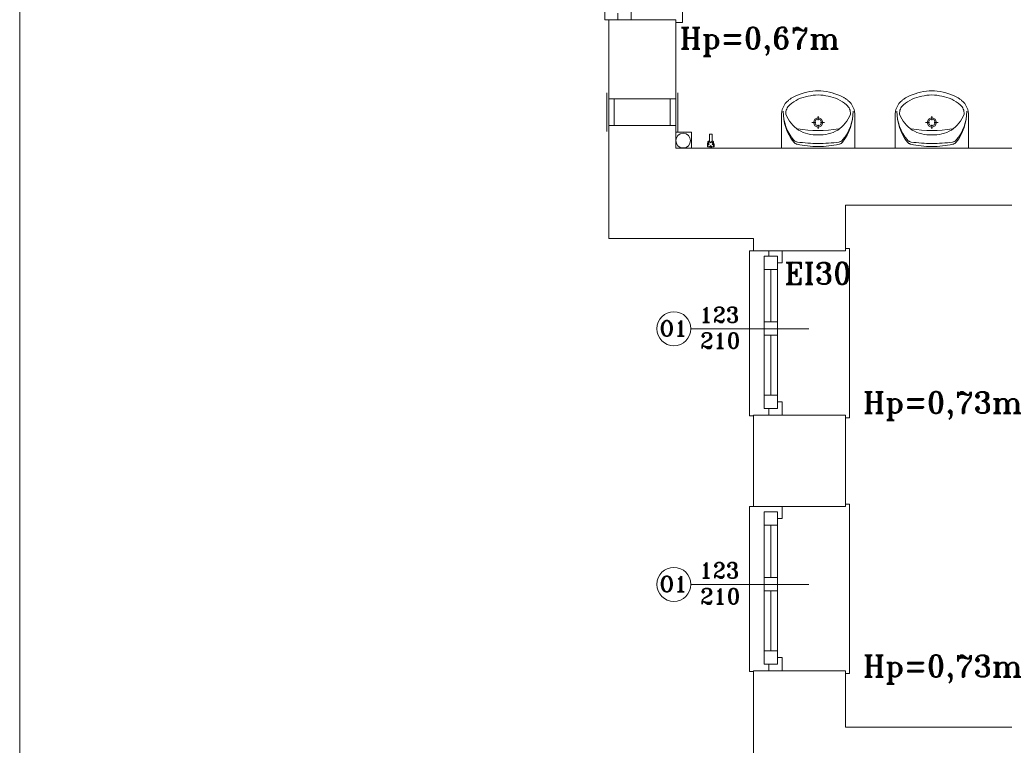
# Model space of a CAD drawing. Header units: millimetres. Extents: x -12354389001 to 271431, y -126469 to 48347.
# Tile 108 of 204: x -129313 to -128577, y -82805 to -82263. Entities that reach past the tile are written whole.
import ezdxf

# ---------------------------------------------------------------- set-up
doc = ezdxf.new("R2010")
doc.units = ezdxf.units.MM
doc.layers.get('0').update_dxf_attribs({"lineweight": 9})
for name, color, linetype, lineweight in [('ei30', 1, 'Continuous', 15), ('IS_Text_Odbiornikow_Therm', 7, 'Continuous', 5), ('LINIE PRZEKROJOWE', 7, 'Continuous', 13), ('OPISY', 255, 'Continuous', 9), ('stolarka', 252, 'Continuous', 9), ('WYPOSAZENIE', 7, 'Continuous', 15)]:
    doc.layers.add(name, color=color, linetype=linetype, lineweight=lineweight)
doc.styles.add('ROMANS-POTROJNY-0-8-W', font='ROMANT.SHX', dxfattribs={"width": 0.8})

# ---------------------------------------------------------------- blocks, each defined once
blk = doc.blocks.new('dfds')
at = {"color": 252, "linetype": 'Continuous', "lineweight": 13}
for p, q in [((-32766.75, 22268.91), (-32766.75, 22109.83)), ((-32708.82, 22138.83), (-32708.82, 22107.83)), ((-32766.75, 22109.83), (-32763.75, 22109.83)), ((-32708.82, 22107.83), (-32713.82, 22107.83)), ((-32713.82, 22050.69), (-32763.75, 22050.69)), ((-32763.75, 22050.69), (-32763.75, 22030.69)), ((-32713.82, 22030.69), (-32713.82, 22050.69)), ((-32763.75, 22030.69), (-32713.82, 22030.69)), ((-32702.02, 22013.83), (-32702.02, 22025.89)), ((-32702.02, 22013.83), (-32702.02, 22013.83)), ((-32658.75, 21813.76), (-32658.75, 21937.24)), ((-32658.75, 21937.24), (-32655.75, 21937.24)), ((-32583.86, 21938.99), (-32586.75, 21938.99)), ((-32583.86, 21938.89), (-32583.86, 21938.99)), ((-32583.86, 21812.27), (-32583.86, 21938.89)), ((-32655.75, 21813.76), (-32658.75, 21813.76)), ((-32586.75, 21812.27), (-32583.86, 21812.27)), ((-32658.75, 21622.76), (-32658.75, 21746.24)), ((-32658.75, 21746.24), (-32655.75, 21746.24)), ((-32583.86, 21747.99), (-32586.75, 21747.99)), ((-32583.86, 21747.89), (-32583.86, 21747.99)), ((-32583.86, 21621.27), (-32583.86, 21747.89)), ((-32655.75, 21622.76), (-32658.75, 21622.76)), ((-32586.75, 21621.27), (-32583.86, 21621.27))]:
    blk.add_line(p, q, dxfattribs=at)
at = {"color": 252, "linetype": 'Continuous', "lineweight": 13, "extrusion": (0, 0, -1)}
for p, q in [((-32765.25, 22026.19), (-32765.25, 22055.19)), ((-32712.32, 22026.19), (-32712.32, 22055.19)), ((-32759.75, 22030.69), (-32759.75, 22050.69)), ((-32717.82, 22030.69), (-32717.82, 22050.69))]:
    blk.add_line(p, q, dxfattribs=at)
at = {"color": 7, "linetype": 'Continuous', "lineweight": 13}
blk.add_line((-32702.02, 22025.89), (-32713.82, 22025.89), dxfattribs=at)
at = {"layer": 'LINIE PRZEKROJOWE', "color": 252, "linetype": 'Continuous', "lineweight": 13}
for p, q in [((-32713.82, 22109.83), (-32763.75, 22109.83)), ((-32713.82, 22109.83), (-32763.75, 22109.83)), ((-32763.75, 22109.83), (-32763.75, 22008.5)), ((-32713.82, 22037.83), (-32713.82, 22109.83)), ((-32763.75, 22068.83), (-32763.75, 21946.24)), ((-32713.82, 22037.83), (-32713.82, 22013.83)), ((-32713.82, 22013.83), (-32679.82, 22013.83)), ((-32209.82, 22013.93), (-32679.82, 22013.83)), ((-32108.87, 21971.24), (-32586.75, 21971.24)), ((-32586.75, 21971.24), (-32586.75, 21937.24)), ((-32586.75, 21955.24), (-32586.75, 21937.24)), ((-32763.75, 21946.24), (-32655.75, 21946.24)), ((-32655.75, 21946.24), (-32655.75, 21946.24)), ((-32655.75, 21946.24), (-32655.75, 21937.24)), ((-32586.75, 21937.24), (-32655.75, 21937.24)), ((-32586.75, 21814.24), (-32655.75, 21814.24)), ((-32655.75, 21814.24), (-32655.75, 21746.24)), ((-32586.75, 21746.24), (-32586.75, 21814.24)), ((-32655.75, 21746.24), (-32586.75, 21746.24)), ((-32655.75, 21623.24), (-32655.75, 21523.24)), ((-32586.75, 21623.24), (-32655.75, 21623.24)), ((-32586.75, 21623.24), (-32586.75, 21581.24)), ((-32586.75, 21581.24), (-31975.75, 21581.24))]:
    blk.add_line(p, q, dxfattribs=at)
at = {"layer": 'LINIE PRZEKROJOWE'}
blk.add_lwpolyline([(-33204.2, 24182.5), (-24794.2, 24182.5), (-24794.2, 18242.5), (-33204.2, 18242.5), (-33204.2, 24182.5)], dxfattribs=at)
at = {"layer": 'LINIE PRZEKROJOWE', "color": 252, "linetype": 'Continuous', "lineweight": 13}
blk.add_circle((-32708.2, 22019.5), 5.5, dxfattribs=at)
at = {"layer": 'OPISY', "color": 252, "linetype": 'Continuous', "lineweight": 13}
for p, q in [((-32702.5, 21878.96), (-32614.39, 21878.96)), ((-32702.5, 21687.96), (-32614.39, 21687.96))]:
    blk.add_line(p, q, dxfattribs=at)
for centre in [(-32715.19, 21878.96), (-32715.19, 21687.96)]:
    blk.add_circle(centre, 12.7, dxfattribs=at)
at = {"layer": 'stolarka', "color": 252, "linetype": 'Continuous', "lineweight": 13}
for p, q in [((-32747.09, 22109.83), (-32747.09, 22119.83)), ((-32757.09, 22114.83), (-32757.09, 22109.83)), ((-32757.09, 22109.83), (-32747.09, 22109.83)), ((-32644.09, 21933.24), (-32644.09, 21937.24)), ((-32634.09, 21937.24), (-32634.09, 21928.24)), ((-32647.75, 21829.24), (-32647.75, 21933.24)), ((-32647.75, 21923.24), (-32647.75, 21933.24)), ((-32647.75, 21933.24), (-32637.75, 21933.24)), ((-32637.75, 21933.24), (-32637.75, 21923.24)), ((-32634.09, 21928.24), (-32637.75, 21928.24)), ((-32637.75, 21923.24), (-32647.75, 21923.24)), ((-32642.75, 21884.2), (-32642.75, 21923.24)), ((-32637.75, 21819.24), (-32637.75, 21923.24)), ((-32647.75, 21874.2), (-32647.75, 21884.2)), ((-32647.75, 21884.2), (-32637.75, 21884.2)), ((-32637.75, 21884.2), (-32637.75, 21874.2)), ((-32637.75, 21874.2), (-32647.75, 21874.2)), ((-32642.75, 21829.24), (-32642.75, 21874.2)), ((-32647.75, 21819.24), (-32647.75, 21829.24)), ((-32647.75, 21829.24), (-32637.75, 21829.24)), ((-32637.75, 21829.24), (-32637.75, 21819.24)), ((-32637.75, 21824.24), (-32634.09, 21824.24)), ((-32634.09, 21824.24), (-32634.09, 21814.24)), ((-32637.75, 21819.24), (-32647.75, 21819.24)), ((-32644.09, 21814.24), (-32644.09, 21819.24)), ((-32634.09, 21814.24), (-32644.09, 21814.24)), ((-32634.09, 21746.24), (-32634.09, 21737.24)), ((-32647.75, 21638.24), (-32647.75, 21742.24)), ((-32647.75, 21732.24), (-32647.75, 21742.24)), ((-32647.75, 21742.24), (-32637.75, 21742.24)), ((-32637.75, 21742.24), (-32637.75, 21732.24)), ((-32634.09, 21737.24), (-32637.75, 21737.24)), ((-32637.75, 21732.24), (-32647.75, 21732.24)), ((-32642.75, 21693.2), (-32642.75, 21732.24)), ((-32637.75, 21628.24), (-32637.75, 21732.24)), ((-32647.75, 21683.2), (-32647.75, 21693.2)), ((-32647.75, 21693.2), (-32637.75, 21693.2)), ((-32637.75, 21693.2), (-32637.75, 21683.2)), ((-32637.75, 21683.2), (-32647.75, 21683.2)), ((-32642.75, 21638.24), (-32642.75, 21683.2)), ((-32647.75, 21628.24), (-32647.75, 21638.24)), ((-32647.75, 21638.24), (-32637.75, 21638.24)), ((-32637.75, 21638.24), (-32637.75, 21628.24)), ((-32637.75, 21633.24), (-32634.09, 21633.24)), ((-32634.09, 21633.24), (-32634.09, 21623.24)), ((-32637.75, 21628.24), (-32647.75, 21628.24)), ((-32644.09, 21623.24), (-32644.09, 21628.24)), ((-32634.09, 21623.24), (-32644.09, 21623.24))]:
    blk.add_line(p, q, dxfattribs=at)
at = {"layer": 'WYPOSAZENIE', "color": 7, "linetype": 'Continuous', "lineweight": 13}
for p, q in [((-32625.95, 22051.99), (-32626.43, 22051.73)), ((-32623.97, 22052.93), (-32625.95, 22051.99)), ((-32621.95, 22053.77), (-32623.97, 22052.93)), ((-32619.9, 22054.51), (-32621.95, 22053.77)), ((-32617.82, 22055.14), (-32619.9, 22054.51)), ((-32616.75, 22052.26), (-32618.59, 22051.74)), ((-32615.7, 22055.68), (-32617.82, 22055.14)), ((-32614.89, 22052.66), (-32616.75, 22052.26)), ((-32613.57, 22056.11), (-32615.7, 22055.68)), ((-32613.02, 22053.06), (-32614.89, 22052.66)), ((-32611.41, 22056.43), (-32613.57, 22056.11)), ((-32611.13, 22053.35), (-32613.02, 22053.06)), ((-32609.25, 22056.65), (-32611.41, 22056.43)), ((-32609.23, 22053.52), (-32611.13, 22053.35)), ((-32609.25, 22056.65), (-32605.4, 22056.65)), ((-32607.32, 22053.58), (-32609.23, 22053.52)), ((-32605.41, 22053.52), (-32607.32, 22053.58)), ((-32603.51, 22053.35), (-32605.41, 22053.52)), ((-32603.23, 22056.43), (-32605.4, 22056.65)), ((-32601.62, 22053.06), (-32603.51, 22053.35)), ((-32601.08, 22056.11), (-32603.23, 22056.43)), ((-32599.76, 22052.66), (-32601.62, 22053.06)), ((-32598.94, 22055.68), (-32601.08, 22056.11)), ((-32597.89, 22052.26), (-32599.76, 22052.66)), ((-32596.83, 22055.14), (-32598.94, 22055.68)), ((-32596.05, 22051.74), (-32597.89, 22052.26)), ((-32594.74, 22054.51), (-32596.83, 22055.14)), ((-32592.69, 22053.77), (-32594.74, 22054.51)), ((-32590.67, 22052.93), (-32592.69, 22053.77)), ((-32588.7, 22051.99), (-32590.67, 22052.93)), ((-32588.21, 22051.73), (-32588.7, 22051.99)), ((-32540.95, 22051.99), (-32541.43, 22051.73)), ((-32538.97, 22052.93), (-32540.95, 22051.99)), ((-32536.95, 22053.77), (-32538.97, 22052.93)), ((-32534.9, 22054.51), (-32536.95, 22053.77)), ((-32532.82, 22055.14), (-32534.9, 22054.51)), ((-32531.75, 22052.26), (-32533.59, 22051.74)), ((-32530.7, 22055.68), (-32532.82, 22055.14)), ((-32529.89, 22052.66), (-32531.75, 22052.26)), ((-32528.57, 22056.11), (-32530.7, 22055.68)), ((-32528.02, 22053.06), (-32529.89, 22052.66)), ((-32526.41, 22056.43), (-32528.57, 22056.11)), ((-32526.13, 22053.35), (-32528.02, 22053.06)), ((-32524.25, 22056.65), (-32526.41, 22056.43)), ((-32524.23, 22053.52), (-32526.13, 22053.35)), ((-32524.25, 22056.65), (-32520.4, 22056.65)), ((-32522.32, 22053.58), (-32524.23, 22053.52)), ((-32520.41, 22053.52), (-32522.32, 22053.58)), ((-32518.51, 22053.35), (-32520.41, 22053.52)), ((-32518.23, 22056.43), (-32520.4, 22056.65)), ((-32516.62, 22053.06), (-32518.51, 22053.35)), ((-32516.08, 22056.11), (-32518.23, 22056.43)), ((-32514.76, 22052.66), (-32516.62, 22053.06)), ((-32513.94, 22055.68), (-32516.08, 22056.11)), ((-32512.89, 22052.26), (-32514.76, 22052.66)), ((-32511.83, 22055.14), (-32513.94, 22055.68)), ((-32511.05, 22051.74), (-32512.89, 22052.26)), ((-32509.74, 22054.51), (-32511.83, 22055.14)), ((-32507.69, 22053.77), (-32509.74, 22054.51)), ((-32505.67, 22052.93), (-32507.69, 22053.77)), ((-32503.7, 22051.99), (-32505.67, 22052.93)), ((-32503.21, 22051.73), (-32503.7, 22051.99)), ((-32632.82, 22045.79), (-32633.58, 22044.31)), ((-32631.89, 22047.18), (-32632.82, 22045.79)), ((-32630.82, 22048.44), (-32631.89, 22047.18)), ((-32629.6, 22049.57), (-32630.82, 22048.44)), ((-32629.89, 22044.78), (-32630.4, 22043.95)), ((-32629.29, 22045.54), (-32629.89, 22044.78)), ((-32629.17, 22049.91), (-32629.6, 22049.57)), ((-32628.6, 22046.22), (-32629.29, 22045.54)), ((-32628.73, 22050.24), (-32629.17, 22049.91)), ((-32628.29, 22050.56), (-32628.73, 22050.24)), ((-32627.09, 22047.4), (-32628.6, 22046.22)), ((-32627.83, 22050.87), (-32628.29, 22050.56)), ((-32627.37, 22051.17), (-32627.83, 22050.87)), ((-32626.9, 22051.46), (-32627.37, 22051.17)), ((-32625.5, 22048.49), (-32627.09, 22047.4)), ((-32626.43, 22051.73), (-32626.9, 22051.46)), ((-32623.85, 22049.47), (-32625.5, 22048.49)), ((-32622.15, 22050.34), (-32623.85, 22049.47)), ((-32620.39, 22051.1), (-32622.15, 22050.34)), ((-32618.59, 22051.74), (-32620.39, 22051.1)), ((-32594.25, 22051.1), (-32596.05, 22051.74)), ((-32592.49, 22050.34), (-32594.25, 22051.1)), ((-32590.79, 22049.47), (-32592.49, 22050.34)), ((-32589.14, 22048.49), (-32590.79, 22049.47)), ((-32587.56, 22047.4), (-32589.14, 22048.49)), ((-32587.74, 22051.46), (-32588.21, 22051.73)), ((-32587.27, 22051.17), (-32587.74, 22051.46)), ((-32586.04, 22046.22), (-32587.56, 22047.4)), ((-32586.81, 22050.87), (-32587.27, 22051.17)), ((-32586.36, 22050.56), (-32586.81, 22050.87)), ((-32585.91, 22050.24), (-32586.36, 22050.56)), ((-32585.36, 22045.54), (-32586.04, 22046.22)), ((-32585.47, 22049.91), (-32585.91, 22050.24)), ((-32585.04, 22049.57), (-32585.47, 22049.91)), ((-32584.75, 22044.78), (-32585.36, 22045.54)), ((-32583.83, 22048.44), (-32585.04, 22049.57)), ((-32584.24, 22043.95), (-32584.75, 22044.78)), ((-32582.75, 22047.18), (-32583.83, 22048.44)), ((-32581.82, 22045.79), (-32582.75, 22047.18)), ((-32581.06, 22044.31), (-32581.82, 22045.79)), ((-32547.82, 22045.79), (-32548.58, 22044.31)), ((-32546.89, 22047.18), (-32547.82, 22045.79)), ((-32545.82, 22048.44), (-32546.89, 22047.18)), ((-32544.6, 22049.57), (-32545.82, 22048.44)), ((-32544.89, 22044.78), (-32545.4, 22043.95)), ((-32544.29, 22045.54), (-32544.89, 22044.78)), ((-32544.17, 22049.91), (-32544.6, 22049.57)), ((-32543.6, 22046.22), (-32544.29, 22045.54)), ((-32543.73, 22050.24), (-32544.17, 22049.91)), ((-32543.29, 22050.56), (-32543.73, 22050.24)), ((-32542.09, 22047.4), (-32543.6, 22046.22)), ((-32542.83, 22050.87), (-32543.29, 22050.56)), ((-32542.37, 22051.17), (-32542.83, 22050.87)), ((-32541.9, 22051.46), (-32542.37, 22051.17)), ((-32540.5, 22048.49), (-32542.09, 22047.4)), ((-32541.43, 22051.73), (-32541.9, 22051.46)), ((-32538.85, 22049.47), (-32540.5, 22048.49)), ((-32537.15, 22050.34), (-32538.85, 22049.47)), ((-32535.39, 22051.1), (-32537.15, 22050.34)), ((-32533.59, 22051.74), (-32535.39, 22051.1)), ((-32509.25, 22051.1), (-32511.05, 22051.74)), ((-32507.49, 22050.34), (-32509.25, 22051.1)), ((-32505.79, 22049.47), (-32507.49, 22050.34)), ((-32504.14, 22048.49), (-32505.79, 22049.47)), ((-32502.56, 22047.4), (-32504.14, 22048.49)), ((-32502.74, 22051.46), (-32503.21, 22051.73)), ((-32502.27, 22051.17), (-32502.74, 22051.46)), ((-32501.04, 22046.22), (-32502.56, 22047.4)), ((-32501.81, 22050.87), (-32502.27, 22051.17)), ((-32501.36, 22050.56), (-32501.81, 22050.87)), ((-32500.91, 22050.24), (-32501.36, 22050.56)), ((-32500.36, 22045.54), (-32501.04, 22046.22)), ((-32500.47, 22049.91), (-32500.91, 22050.24)), ((-32500.04, 22049.57), (-32500.47, 22049.91)), ((-32499.75, 22044.78), (-32500.36, 22045.54)), ((-32498.83, 22048.44), (-32500.04, 22049.57)), ((-32499.24, 22043.95), (-32499.75, 22044.78)), ((-32497.75, 22047.18), (-32498.83, 22048.44)), ((-32496.82, 22045.79), (-32497.75, 22047.18)), ((-32496.06, 22044.31), (-32496.82, 22045.79)), ((-32634.8, 22039.45), (-32634.82, 22037.77)), ((-32634.82, 22013.93), (-32634.82, 22037.77)), ((-32634.58, 22041.12), (-32634.8, 22039.45)), ((-32634.17, 22042.74), (-32634.58, 22041.12)), ((-32633.58, 22044.31), (-32634.17, 22042.74)), ((-32633.4, 22041.46), (-32633.32, 22038.35)), ((-32633.4, 22041.46), (-32633.3, 22038.54)), ((-32633.32, 22038.35), (-32632.97, 22035.26)), ((-32633.3, 22038.54), (-32632.95, 22035.63)), ((-32631.35, 22041.2), (-32631.45, 22040.22)), ((-32631.45, 22040.22), (-32631.44, 22039.25)), ((-32631.44, 22039.25), (-32630.67, 22037.46)), ((-32631.14, 22042.15), (-32631.35, 22041.2)), ((-32630.82, 22043.07), (-32631.14, 22042.15)), ((-32630.4, 22043.95), (-32630.82, 22043.07)), ((-32630.67, 22037.46), (-32629.77, 22035.74)), ((-32607.31, 22034.8), (-32607.31, 22037.81)), ((-32584.87, 22035.74), (-32583.97, 22037.46)), ((-32583.82, 22043.07), (-32584.24, 22043.95)), ((-32583.97, 22037.46), (-32583.2, 22039.25)), ((-32583.5, 22042.15), (-32583.82, 22043.07)), ((-32583.3, 22041.2), (-32583.5, 22042.15)), ((-32583.19, 22040.22), (-32583.3, 22041.2)), ((-32583.2, 22039.25), (-32583.19, 22040.22)), ((-32581.69, 22035.6), (-32581.33, 22038.5)), ((-32581.67, 22035.23), (-32581.32, 22038.32)), ((-32581.33, 22038.5), (-32581.24, 22041.43)), ((-32581.32, 22038.32), (-32581.24, 22041.43)), ((-32580.47, 22042.74), (-32581.06, 22044.31)), ((-32580.06, 22041.12), (-32580.47, 22042.74)), ((-32579.85, 22039.45), (-32580.06, 22041.12)), ((-32579.82, 22037.77), (-32579.85, 22039.45)), ((-32579.82, 22013.93), (-32579.82, 22037.77)), ((-32549.8, 22039.45), (-32549.82, 22037.77)), ((-32549.82, 22013.93), (-32549.82, 22037.77)), ((-32549.58, 22041.12), (-32549.8, 22039.45)), ((-32549.17, 22042.74), (-32549.58, 22041.12)), ((-32548.58, 22044.31), (-32549.17, 22042.74)), ((-32548.4, 22041.46), (-32548.32, 22038.35)), ((-32548.4, 22041.46), (-32548.3, 22038.54)), ((-32548.32, 22038.35), (-32547.97, 22035.26)), ((-32548.3, 22038.54), (-32547.95, 22035.63)), ((-32546.35, 22041.2), (-32546.45, 22040.22)), ((-32546.45, 22040.22), (-32546.44, 22039.25)), ((-32546.44, 22039.25), (-32545.67, 22037.46)), ((-32546.14, 22042.15), (-32546.35, 22041.2)), ((-32545.82, 22043.07), (-32546.14, 22042.15)), ((-32545.4, 22043.95), (-32545.82, 22043.07)), ((-32545.67, 22037.46), (-32544.77, 22035.74)), ((-32522.31, 22034.8), (-32522.31, 22037.81)), ((-32499.87, 22035.74), (-32498.97, 22037.46)), ((-32498.82, 22043.07), (-32499.24, 22043.95)), ((-32498.97, 22037.46), (-32498.2, 22039.25)), ((-32498.5, 22042.15), (-32498.82, 22043.07)), ((-32498.3, 22041.2), (-32498.5, 22042.15)), ((-32498.19, 22040.22), (-32498.3, 22041.2)), ((-32498.2, 22039.25), (-32498.19, 22040.22)), ((-32496.69, 22035.6), (-32496.33, 22038.5)), ((-32496.67, 22035.23), (-32496.32, 22038.32)), ((-32496.33, 22038.5), (-32496.24, 22041.43)), ((-32496.32, 22038.32), (-32496.24, 22041.43)), ((-32495.47, 22042.74), (-32496.06, 22044.31)), ((-32495.06, 22041.12), (-32495.47, 22042.74)), ((-32494.85, 22039.45), (-32495.06, 22041.12)), ((-32494.82, 22037.77), (-32494.85, 22039.45)), ((-32494.82, 22013.93), (-32494.82, 22037.77)), ((-32632.97, 22035.26), (-32632.36, 22032.22)), ((-32632.95, 22035.63), (-32632.33, 22032.78)), ((-32632.36, 22032.22), (-32631.49, 22029.24)), ((-32632.33, 22032.78), (-32631.47, 22029.99)), ((-32631.47, 22029.99), (-32630.35, 22027.29)), ((-32629.77, 22035.74), (-32628.74, 22034.1)), ((-32628.74, 22034.1), (-32627.59, 22032.55)), ((-32627.59, 22032.55), (-32626.33, 22031.09)), ((-32626.33, 22031.09), (-32624.96, 22029.73)), ((-32611.94, 22033.06), (-32609.01, 22033.06)), ((-32609.83, 22035.64), (-32610.87, 22033.06)), ((-32610.87, 22033.06), (-32609.83, 22030.48)), ((-32609.11, 22034.91), (-32609.86, 22033.06)), ((-32609.86, 22033.06), (-32609.11, 22031.22)), ((-32607.31, 22036.71), (-32609.83, 22035.64)), ((-32609.83, 22030.48), (-32607.31, 22029.41)), ((-32607.31, 22035.67), (-32609.11, 22034.91)), ((-32609.11, 22031.22), (-32607.31, 22030.45)), ((-32604.79, 22035.64), (-32607.31, 22036.71)), ((-32605.51, 22034.91), (-32607.31, 22035.67)), ((-32607.31, 22028.32), (-32607.31, 22031.32)), ((-32607.31, 22030.45), (-32605.51, 22031.22)), ((-32607.31, 22029.41), (-32604.79, 22030.48)), ((-32605.61, 22033.06), (-32602.68, 22033.06)), ((-32604.76, 22033.06), (-32605.51, 22034.91)), ((-32605.51, 22031.22), (-32604.76, 22033.06)), ((-32603.75, 22033.06), (-32604.79, 22035.64)), ((-32604.79, 22030.48), (-32603.75, 22033.06)), ((-32589.68, 22029.73), (-32588.31, 22031.09)), ((-32588.31, 22031.09), (-32587.05, 22032.55)), ((-32587.05, 22032.55), (-32585.9, 22034.1)), ((-32585.9, 22034.1), (-32584.87, 22035.74)), ((-32584.3, 22027.26), (-32583.18, 22029.95)), ((-32583.18, 22029.95), (-32582.31, 22032.74)), ((-32583.16, 22029.2), (-32582.29, 22032.18)), ((-32582.31, 22032.74), (-32581.69, 22035.6)), ((-32582.29, 22032.18), (-32581.67, 22035.23)), ((-32547.97, 22035.26), (-32547.36, 22032.22)), ((-32547.95, 22035.63), (-32547.33, 22032.78)), ((-32547.36, 22032.22), (-32546.49, 22029.24)), ((-32547.33, 22032.78), (-32546.47, 22029.99)), ((-32546.47, 22029.99), (-32545.35, 22027.29)), ((-32544.77, 22035.74), (-32543.74, 22034.1)), ((-32543.74, 22034.1), (-32542.59, 22032.55)), ((-32542.59, 22032.55), (-32541.33, 22031.09)), ((-32541.33, 22031.09), (-32539.96, 22029.73)), ((-32526.94, 22033.06), (-32524.01, 22033.06)), ((-32524.83, 22035.64), (-32525.87, 22033.06)), ((-32525.87, 22033.06), (-32524.83, 22030.48)), ((-32524.11, 22034.91), (-32524.86, 22033.06)), ((-32524.86, 22033.06), (-32524.11, 22031.22)), ((-32522.31, 22036.71), (-32524.83, 22035.64)), ((-32524.83, 22030.48), (-32522.31, 22029.41)), ((-32522.31, 22035.67), (-32524.11, 22034.91)), ((-32524.11, 22031.22), (-32522.31, 22030.45)), ((-32519.79, 22035.64), (-32522.31, 22036.71)), ((-32520.51, 22034.91), (-32522.31, 22035.67)), ((-32522.31, 22028.32), (-32522.31, 22031.32)), ((-32522.31, 22030.45), (-32520.51, 22031.22)), ((-32522.31, 22029.41), (-32519.79, 22030.48)), ((-32520.61, 22033.06), (-32517.68, 22033.06)), ((-32519.76, 22033.06), (-32520.51, 22034.91)), ((-32520.51, 22031.22), (-32519.76, 22033.06)), ((-32518.75, 22033.06), (-32519.79, 22035.64)), ((-32519.79, 22030.48), (-32518.75, 22033.06)), ((-32504.68, 22029.73), (-32503.31, 22031.09)), ((-32503.31, 22031.09), (-32502.05, 22032.55)), ((-32502.05, 22032.55), (-32500.9, 22034.1)), ((-32500.9, 22034.1), (-32499.87, 22035.74)), ((-32499.3, 22027.26), (-32498.18, 22029.95)), ((-32498.18, 22029.95), (-32497.31, 22032.74)), ((-32498.16, 22029.2), (-32497.29, 22032.18)), ((-32497.31, 22032.74), (-32496.69, 22035.6)), ((-32497.29, 22032.18), (-32496.67, 22035.23)), ((-32688.64, 22024.33), (-32688.64, 22018.33)), ((-32688.64, 22024.33), (-32686.64, 22024.33)), ((-32686.64, 22018.33), (-32686.64, 22024.33)), ((-32631.49, 22029.24), (-32630.37, 22026.35)), ((-32630.37, 22026.35), (-32629.01, 22023.57)), ((-32630.35, 22027.29), (-32629, 22024.71)), ((-32629.01, 22023.57), (-32627.41, 22020.92)), ((-32629, 22024.71), (-32627.42, 22022.27)), ((-32624.96, 22029.73), (-32623.49, 22028.49)), ((-32623.49, 22028.49), (-32621.93, 22027.37)), ((-32622.7, 22028.28), (-32618.87, 22027.75)), ((-32621.93, 22027.37), (-32620.26, 22026.43)), ((-32620.26, 22026.43), (-32618.53, 22025.62)), ((-32618.87, 22027.75), (-32615.03, 22027.37)), ((-32618.53, 22025.62), (-32616.73, 22024.96)), ((-32616.73, 22024.96), (-32614.9, 22024.44)), ((-32615.03, 22027.37), (-32611.17, 22027.15)), ((-32614.9, 22024.44), (-32613.02, 22024.07)), ((-32613.02, 22024.07), (-32611.13, 22023.84)), ((-32611.17, 22027.15), (-32607.31, 22027.07)), ((-32611.13, 22023.84), (-32609.23, 22023.77)), ((-32609.23, 22023.77), (-32607.32, 22023.85)), ((-32607.32, 22023.85), (-32605.42, 22023.77)), ((-32607.31, 22027.07), (-32603.45, 22027.15)), ((-32605.42, 22023.77), (-32603.51, 22023.84)), ((-32603.51, 22023.84), (-32601.62, 22024.07)), ((-32603.45, 22027.15), (-32599.59, 22027.37)), ((-32601.62, 22024.07), (-32599.75, 22024.44)), ((-32599.75, 22024.44), (-32597.91, 22024.96)), ((-32599.59, 22027.37), (-32595.75, 22027.75)), ((-32597.91, 22024.96), (-32596.12, 22025.62)), ((-32596.12, 22025.62), (-32594.38, 22026.43)), ((-32595.75, 22027.75), (-32591.92, 22028.29)), ((-32594.38, 22026.43), (-32592.71, 22027.37)), ((-32592.71, 22027.37), (-32591.15, 22028.49)), ((-32591.15, 22028.49), (-32589.68, 22029.73)), ((-32587.25, 22020.89), (-32585.65, 22023.54)), ((-32587.24, 22022.25), (-32585.66, 22024.68)), ((-32585.66, 22024.68), (-32584.3, 22027.26)), ((-32585.65, 22023.54), (-32584.28, 22026.31)), ((-32584.28, 22026.31), (-32583.16, 22029.2)), ((-32546.49, 22029.24), (-32545.37, 22026.35)), ((-32545.37, 22026.35), (-32544.01, 22023.57)), ((-32545.35, 22027.29), (-32544, 22024.71)), ((-32544.01, 22023.57), (-32542.41, 22020.92)), ((-32544, 22024.71), (-32542.42, 22022.27)), ((-32539.96, 22029.73), (-32538.49, 22028.49)), ((-32538.49, 22028.49), (-32536.93, 22027.37)), ((-32537.7, 22028.28), (-32533.87, 22027.75)), ((-32536.93, 22027.37), (-32535.26, 22026.43)), ((-32535.26, 22026.43), (-32533.53, 22025.62)), ((-32533.87, 22027.75), (-32530.03, 22027.37)), ((-32533.53, 22025.62), (-32531.73, 22024.96)), ((-32531.73, 22024.96), (-32529.9, 22024.44)), ((-32530.03, 22027.37), (-32526.17, 22027.15)), ((-32529.9, 22024.44), (-32528.02, 22024.07)), ((-32528.02, 22024.07), (-32526.13, 22023.84)), ((-32526.17, 22027.15), (-32522.31, 22027.07)), ((-32526.13, 22023.84), (-32524.23, 22023.77)), ((-32524.23, 22023.77), (-32522.32, 22023.85)), ((-32522.32, 22023.85), (-32520.42, 22023.77)), ((-32522.31, 22027.07), (-32518.45, 22027.15)), ((-32520.42, 22023.77), (-32518.51, 22023.84)), ((-32518.51, 22023.84), (-32516.62, 22024.07)), ((-32518.45, 22027.15), (-32514.59, 22027.37)), ((-32516.62, 22024.07), (-32514.75, 22024.44)), ((-32514.75, 22024.44), (-32512.91, 22024.96)), ((-32514.59, 22027.37), (-32510.75, 22027.75)), ((-32512.91, 22024.96), (-32511.12, 22025.62)), ((-32511.12, 22025.62), (-32509.38, 22026.43)), ((-32510.75, 22027.75), (-32506.92, 22028.29)), ((-32509.38, 22026.43), (-32507.71, 22027.37)), ((-32507.71, 22027.37), (-32506.15, 22028.49)), ((-32506.15, 22028.49), (-32504.68, 22029.73)), ((-32502.25, 22020.89), (-32500.65, 22023.54)), ((-32502.24, 22022.25), (-32500.66, 22024.68)), ((-32500.66, 22024.68), (-32499.3, 22027.26)), ((-32500.65, 22023.54), (-32499.28, 22026.31)), ((-32499.28, 22026.31), (-32498.16, 22029.2)), ((-32688.64, 22018.33), (-32686.64, 22018.33)), ((-32627.42, 22022.27), (-32625.64, 22019.99)), ((-32627.41, 22020.92), (-32625.6, 22018.43)), ((-32625.64, 22019.99), (-32625.35, 22019.69)), ((-32625.6, 22018.43), (-32625.34, 22018.14)), ((-32625.35, 22019.69), (-32625.05, 22019.42)), ((-32625.34, 22018.14), (-32625.07, 22017.87)), ((-32625.07, 22017.87), (-32624.77, 22017.63)), ((-32625.05, 22019.42), (-32624.72, 22019.17)), ((-32624.77, 22017.63), (-32624.46, 22017.41)), ((-32624.72, 22019.17), (-32624.37, 22018.96)), ((-32624.46, 22017.41), (-32624.13, 22017.22)), ((-32624.37, 22018.96), (-32624, 22018.78)), ((-32624.13, 22017.22), (-32623.78, 22017.06)), ((-32624, 22018.78), (-32623.62, 22018.63)), ((-32623.78, 22017.06), (-32623.43, 22016.92)), ((-32623.62, 22018.63), (-32623.23, 22018.52)), ((-32623.43, 22016.92), (-32623.06, 22016.82)), ((-32623.23, 22018.52), (-32622.83, 22018.45)), ((-32623.06, 22016.82), (-32621.12, 22016.4)), ((-32622.83, 22018.45), (-32620.9, 22018.19)), ((-32621.12, 22016.4), (-32619.17, 22016.04)), ((-32620.9, 22018.19), (-32618.97, 22017.96)), ((-32619.17, 22016.04), (-32617.21, 22015.73)), ((-32618.97, 22017.96), (-32617.03, 22017.77)), ((-32617.21, 22015.73), (-32615.24, 22015.49)), ((-32617.03, 22017.77), (-32615.09, 22017.61)), ((-32615.24, 22015.49), (-32613.27, 22015.3)), ((-32615.09, 22017.61), (-32613.15, 22017.48)), ((-32613.27, 22015.3), (-32611.29, 22015.16)), ((-32613.15, 22017.48), (-32611.21, 22017.39)), ((-32611.29, 22015.16), (-32609.3, 22015.09)), ((-32611.21, 22017.39), (-32609.27, 22017.33)), ((-32609.3, 22015.09), (-32607.32, 22015.08)), ((-32609.27, 22017.33), (-32607.32, 22017.3)), ((-32607.35, 22017.3), (-32605.4, 22017.33)), ((-32607.35, 22015.08), (-32605.37, 22015.09)), ((-32605.4, 22017.33), (-32603.46, 22017.39)), ((-32605.37, 22015.09), (-32603.38, 22015.16)), ((-32603.46, 22017.39), (-32601.51, 22017.48)), ((-32603.38, 22015.16), (-32601.4, 22015.29)), ((-32601.51, 22017.48), (-32599.57, 22017.6)), ((-32601.4, 22015.29), (-32599.43, 22015.47)), ((-32599.57, 22017.6), (-32597.63, 22017.76)), ((-32599.43, 22015.47), (-32597.46, 22015.72)), ((-32597.63, 22017.76), (-32595.7, 22017.95)), ((-32597.46, 22015.72), (-32595.5, 22016.02)), ((-32595.7, 22017.95), (-32593.77, 22018.17)), ((-32595.5, 22016.02), (-32593.55, 22016.38)), ((-32593.77, 22018.17), (-32591.84, 22018.42)), ((-32593.55, 22016.38), (-32591.61, 22016.8)), ((-32591.84, 22018.42), (-32591.44, 22018.5)), ((-32591.61, 22016.8), (-32591.24, 22016.9)), ((-32591.44, 22018.5), (-32591.04, 22018.61)), ((-32591.24, 22016.9), (-32590.88, 22017.03)), ((-32591.04, 22018.61), (-32590.66, 22018.76)), ((-32590.88, 22017.03), (-32590.54, 22017.19)), ((-32590.66, 22018.76), (-32590.3, 22018.94)), ((-32590.54, 22017.19), (-32590.21, 22017.38)), ((-32590.3, 22018.94), (-32589.95, 22019.15)), ((-32590.21, 22017.38), (-32589.89, 22017.6)), ((-32589.95, 22019.15), (-32589.62, 22019.39)), ((-32589.89, 22017.6), (-32589.6, 22017.85)), ((-32589.62, 22019.39), (-32589.31, 22019.67)), ((-32589.6, 22017.85), (-32589.32, 22018.11)), ((-32589.32, 22018.11), (-32589.07, 22018.4)), ((-32589.31, 22019.67), (-32589.03, 22019.97)), ((-32589.07, 22018.4), (-32587.25, 22020.89)), ((-32589.03, 22019.97), (-32587.24, 22022.25)), ((-32542.42, 22022.27), (-32540.64, 22019.99)), ((-32542.41, 22020.92), (-32540.6, 22018.43)), ((-32540.64, 22019.99), (-32540.35, 22019.69)), ((-32540.6, 22018.43), (-32540.34, 22018.14)), ((-32540.35, 22019.69), (-32540.05, 22019.42)), ((-32540.34, 22018.14), (-32540.07, 22017.87)), ((-32540.07, 22017.87), (-32539.77, 22017.63)), ((-32540.05, 22019.42), (-32539.72, 22019.17)), ((-32539.77, 22017.63), (-32539.46, 22017.41)), ((-32539.72, 22019.17), (-32539.37, 22018.96)), ((-32539.46, 22017.41), (-32539.13, 22017.22)), ((-32539.37, 22018.96), (-32539, 22018.78)), ((-32539.13, 22017.22), (-32538.78, 22017.06)), ((-32539, 22018.78), (-32538.62, 22018.63)), ((-32538.78, 22017.06), (-32538.43, 22016.92)), ((-32538.62, 22018.63), (-32538.23, 22018.52)), ((-32538.43, 22016.92), (-32538.06, 22016.82)), ((-32538.23, 22018.52), (-32537.83, 22018.45)), ((-32538.06, 22016.82), (-32536.12, 22016.4)), ((-32537.83, 22018.45), (-32535.9, 22018.19)), ((-32536.12, 22016.4), (-32534.17, 22016.04)), ((-32535.9, 22018.19), (-32533.97, 22017.96)), ((-32534.17, 22016.04), (-32532.21, 22015.73)), ((-32533.97, 22017.96), (-32532.03, 22017.77)), ((-32532.21, 22015.73), (-32530.24, 22015.49)), ((-32532.03, 22017.77), (-32530.09, 22017.61)), ((-32530.24, 22015.49), (-32528.27, 22015.3)), ((-32530.09, 22017.61), (-32528.15, 22017.48)), ((-32528.27, 22015.3), (-32526.29, 22015.16)), ((-32528.15, 22017.48), (-32526.21, 22017.39)), ((-32526.29, 22015.16), (-32524.3, 22015.09)), ((-32526.21, 22017.39), (-32524.27, 22017.33)), ((-32524.3, 22015.09), (-32522.32, 22015.08)), ((-32524.27, 22017.33), (-32522.32, 22017.3)), ((-32522.35, 22017.3), (-32520.4, 22017.33)), ((-32522.35, 22015.08), (-32520.37, 22015.09)), ((-32520.4, 22017.33), (-32518.46, 22017.39)), ((-32520.37, 22015.09), (-32518.38, 22015.16)), ((-32518.46, 22017.39), (-32516.51, 22017.48)), ((-32518.38, 22015.16), (-32516.4, 22015.29)), ((-32516.51, 22017.48), (-32514.57, 22017.6)), ((-32516.4, 22015.29), (-32514.43, 22015.47)), ((-32514.57, 22017.6), (-32512.63, 22017.76)), ((-32514.43, 22015.47), (-32512.46, 22015.72)), ((-32512.63, 22017.76), (-32510.7, 22017.95)), ((-32512.46, 22015.72), (-32510.5, 22016.02)), ((-32510.7, 22017.95), (-32508.77, 22018.17)), ((-32510.5, 22016.02), (-32508.55, 22016.38)), ((-32508.77, 22018.17), (-32506.84, 22018.42)), ((-32508.55, 22016.38), (-32506.61, 22016.8)), ((-32506.84, 22018.42), (-32506.44, 22018.5)), ((-32506.61, 22016.8), (-32506.24, 22016.9)), ((-32506.44, 22018.5), (-32506.04, 22018.61)), ((-32506.24, 22016.9), (-32505.88, 22017.03)), ((-32506.04, 22018.61), (-32505.66, 22018.76)), ((-32505.88, 22017.03), (-32505.54, 22017.19)), ((-32505.66, 22018.76), (-32505.3, 22018.94)), ((-32505.54, 22017.19), (-32505.21, 22017.38)), ((-32505.3, 22018.94), (-32504.95, 22019.15)), ((-32505.21, 22017.38), (-32504.89, 22017.6)), ((-32504.95, 22019.15), (-32504.62, 22019.39)), ((-32504.89, 22017.6), (-32504.6, 22017.85)), ((-32504.62, 22019.39), (-32504.31, 22019.67)), ((-32504.6, 22017.85), (-32504.32, 22018.11)), ((-32504.32, 22018.11), (-32504.07, 22018.4)), ((-32504.31, 22019.67), (-32504.03, 22019.97)), ((-32504.07, 22018.4), (-32502.25, 22020.89)), ((-32504.03, 22019.97), (-32502.24, 22022.25)), ((-32688.14, 22013.83), (-32688.14, 22014.83)), ((-32688.14, 22014.83), (-32687.14, 22014.83)), ((-32687.14, 22014.83), (-32687.14, 22013.83))]:
    blk.add_line(p, q, dxfattribs=at)
at = {"layer": 'WYPOSAZENIE', "color": 252, "linetype": 'Continuous', "lineweight": 13}
blk.add_line((-32690.14, 22013.83), (-32685.41, 22013.83), dxfattribs=at)
at = {"layer": 'WYPOSAZENIE', "color": 7, "linetype": 'Continuous', "lineweight": 13}
for points, knots in [([(-32690.14, 22016.33), (-32690.14, 22016.46), (-32690.13, 22016.7), (-32690.09, 22017.04), (-32690.03, 22017.33), (-32689.93, 22017.59), (-32689.79, 22017.8), (-32689.61, 22017.98), (-32689.4, 22018.12), (-32689.14, 22018.22), (-32688.85, 22018.28), (-32688.51, 22018.32), (-32688.27, 22018.33), (-32688.14, 22018.33)], [0, 0, 0, 0, 0.384885, 0.724568, 1.024891, 1.293879, 1.542296, 1.783488, 2.031905, 2.300893, 2.601217, 2.940899, 3.325784, 3.325784, 3.325784, 3.325784]), ([(-32690.14, 22014.83), (-32690.14, 22014.83), (-32690.14, 22014.85), (-32690.14, 22014.89), (-32690.14, 22014.95), (-32690.14, 22015.04), (-32690.14, 22015.15), (-32690.14, 22015.28), (-32690.14, 22015.44), (-32690.14, 22015.63), (-32690.14, 22015.84), (-32690.14, 22016.08), (-32690.14, 22016.24), (-32690.14, 22016.33)], [0, 0, 0, 0, 0.012397, 0.049587, 0.11157, 0.198347, 0.309917, 0.446281, 0.607438, 0.793388, 1.004132, 1.239669, 1.5, 1.5, 1.5, 1.5]), ([(-32688.64, 22016.83), (-32688.84, 22016.95), (-32689.19, 22017.2), (-32689.58, 22017.62), (-32689.79, 22018.03), (-32689.85, 22018.41), (-32689.75, 22018.72), (-32689.53, 22018.94), (-32689.21, 22019.04), (-32688.84, 22018.98), (-32688.43, 22018.77), (-32688.01, 22018.38), (-32687.76, 22018.03), (-32687.64, 22017.83)], [0, 0, 0, 0, 0.709916, 1.271892, 1.716772, 2.075861, 2.381896, 2.669839, 2.975874, 3.334964, 3.779843, 4.34182, 5.051736, 5.051736, 5.051736, 5.051736]), ([(-32687.64, 22015.83), (-32687.76, 22015.63), (-32688, 22015.29), (-32688.43, 22014.92), (-32688.85, 22014.75), (-32689.23, 22014.75), (-32689.53, 22014.89), (-32689.75, 22015.14), (-32689.84, 22015.46), (-32689.8, 22015.84), (-32689.58, 22016.22), (-32689.19, 22016.57), (-32688.84, 22016.75), (-32688.64, 22016.83)], [0, 0, 0, 0, 0.700835, 1.243784, 1.672402, 2.029316, 2.350985, 2.663749, 2.987007, 3.341616, 3.756386, 4.268254, 4.918275, 4.918275, 4.918275, 4.918275]), ([(-32688.14, 22018.33), (-32687.93, 22018.33), (-32687.58, 22018.33), (-32687.31, 22018.33), (-32687.09, 22018.33), (-32687.36, 22018.33), (-32687.49, 22018.33), (-32687.78, 22018.33), (-32687.92, 22018.33), (-32688.18, 22018.33), (-32687.96, 22018.33), (-32687.69, 22018.33), (-32687.35, 22018.33), (-32687.14, 22018.33)], [0, 0, 0, 0, 0.631856, 0.939144, 0.993989, 1.119459, 1.353118, 1.62284, 1.856499, 1.981968, 2.036814, 2.344102, 2.975958, 2.975958, 2.975958, 2.975958]), ([(-32687.64, 22017.83), (-32687.52, 22018.03), (-32687.27, 22018.38), (-32686.85, 22018.77), (-32686.43, 22018.98), (-32686.06, 22019.04), (-32685.74, 22018.94), (-32685.52, 22018.72), (-32685.43, 22018.41), (-32685.48, 22018.03), (-32685.69, 22017.62), (-32686.09, 22017.2), (-32686.43, 22016.95), (-32686.64, 22016.83)], [0, 0, 0, 0, 0.709916, 1.271892, 1.716772, 2.075861, 2.381896, 2.669839, 2.975874, 3.334964, 3.779843, 4.34182, 5.051736, 5.051736, 5.051736, 5.051736]), ([(-32686.64, 22016.83), (-32686.44, 22016.75), (-32686.09, 22016.57), (-32685.69, 22016.22), (-32685.48, 22015.84), (-32685.43, 22015.46), (-32685.53, 22015.14), (-32685.74, 22014.89), (-32686.05, 22014.75), (-32686.43, 22014.75), (-32686.85, 22014.92), (-32687.27, 22015.29), (-32687.52, 22015.63), (-32687.64, 22015.83)], [0, 0, 0, 0, 0.650021, 1.161889, 1.576659, 1.931268, 2.254526, 2.56729, 2.888959, 3.245872, 3.674491, 4.21744, 4.918275, 4.918275, 4.918275, 4.918275]), ([(-32687.14, 22018.33), (-32687.05, 22018.33), (-32686.87, 22018.32), (-32686.6, 22018.28), (-32686.34, 22018.21), (-32686.09, 22018.11), (-32685.86, 22017.98), (-32685.66, 22017.8), (-32685.48, 22017.59), (-32685.33, 22017.34), (-32685.22, 22017.04), (-32685.15, 22016.7), (-32685.14, 22016.46), (-32685.14, 22016.33)], [0, 0, 0, 0, 0.272276, 0.542692, 0.810227, 1.07504, 1.338798, 1.604973, 1.87895, 2.16785, 2.480019, 2.824368, 3.209791, 3.209791, 3.209791, 3.209791]), ([(-32685.14, 22016.33), (-32685.14, 22016.24), (-32685.14, 22016.08), (-32685.14, 22015.84), (-32685.14, 22015.63), (-32685.14, 22015.44), (-32685.14, 22015.28), (-32685.14, 22015.15), (-32685.14, 22015.04), (-32685.14, 22014.95), (-32685.14, 22014.89), (-32685.14, 22014.85), (-32685.14, 22014.83), (-32685.14, 22014.83)], [0, 0, 0, 0, 0.260331, 0.495868, 0.706612, 0.892562, 1.053719, 1.190083, 1.301653, 1.38843, 1.450413, 1.487603, 1.5, 1.5, 1.5, 1.5]), ([(-32685.14, 22014.83), (-32685.41, 22014.83), (-32685.89, 22014.83), (-32686.51, 22014.83), (-32686.96, 22014.83), (-32687.28, 22014.83), (-32687.53, 22014.83), (-32687.75, 22014.83), (-32688, 22014.83), (-32688.32, 22014.83), (-32688.77, 22014.83), (-32689.39, 22014.83), (-32689.86, 22014.83), (-32690.14, 22014.83)], [0, 0, 0, 0, 0.826446, 1.429752, 1.859504, 2.165289, 2.396694, 2.603306, 2.834711, 3.140496, 3.570248, 4.173554, 5, 5, 5, 5])]:
    blk.add_open_spline(points, degree=3, knots=knots, dxfattribs=at)
at = {"layer": 'ei30', "color": 252, "linetype": 'Continuous', "lineweight": 13, "style": 'ROMANS-POTROJNY-0-8-W'}
blk.add_text('EI30', height=16, dxfattribs=at).set_placement((-32632.52, 21912.34))
at = {"layer": 'OPISY', "color": 252, "linetype": 'Continuous', "lineweight": 13, "ltscale": 0.15, "style": 'ROMANS-POTROJNY-0-8-W'}
for s, p in [('Hp=0,67m', (-32710.89, 22087.98)), ('Hp=0,73m', (-32573.79, 21815.92)), ('Hp=0,73m', (-32573.79, 21618.95))]:
    blk.add_text(s, height=16, dxfattribs=at).set_placement(p)
at = {"layer": 'OPISY', "color": 252, "linetype": 'Continuous', "lineweight": 13, "style": 'ROMANS-POTROJNY-0-8-W'}
for p in [(-32725.88, 21873.44), (-32725.88, 21682.44)]:
    blk.add_text('O1', height=11.574, dxfattribs=at).set_placement(p)
at = {"layer": 'stolarka', "color": 252, "linetype": 'Continuous', "lineweight": 13, "style": 'ROMANS-POTROJNY-0-8-W'}
for s, p in [('123', (-32696.06, 21883.59)), ('210', (-32695.4, 21864.25)), ('123', (-32696.06, 21692.59)), ('210', (-32695.4, 21673.25))]:
    blk.add_text(s, height=11.574, dxfattribs=at).set_placement(p)

msp = doc.modelspace()

# ---------------------------------------------------------------- block references
at = {"layer": 'IS_Text_Odbiornikow_Therm', "color": 7, "ltscale": 0.5}
msp.add_blockref('dfds', (-96109.164, -104372.956), dxfattribs=at)

doc.saveas('drawing.dxf')
